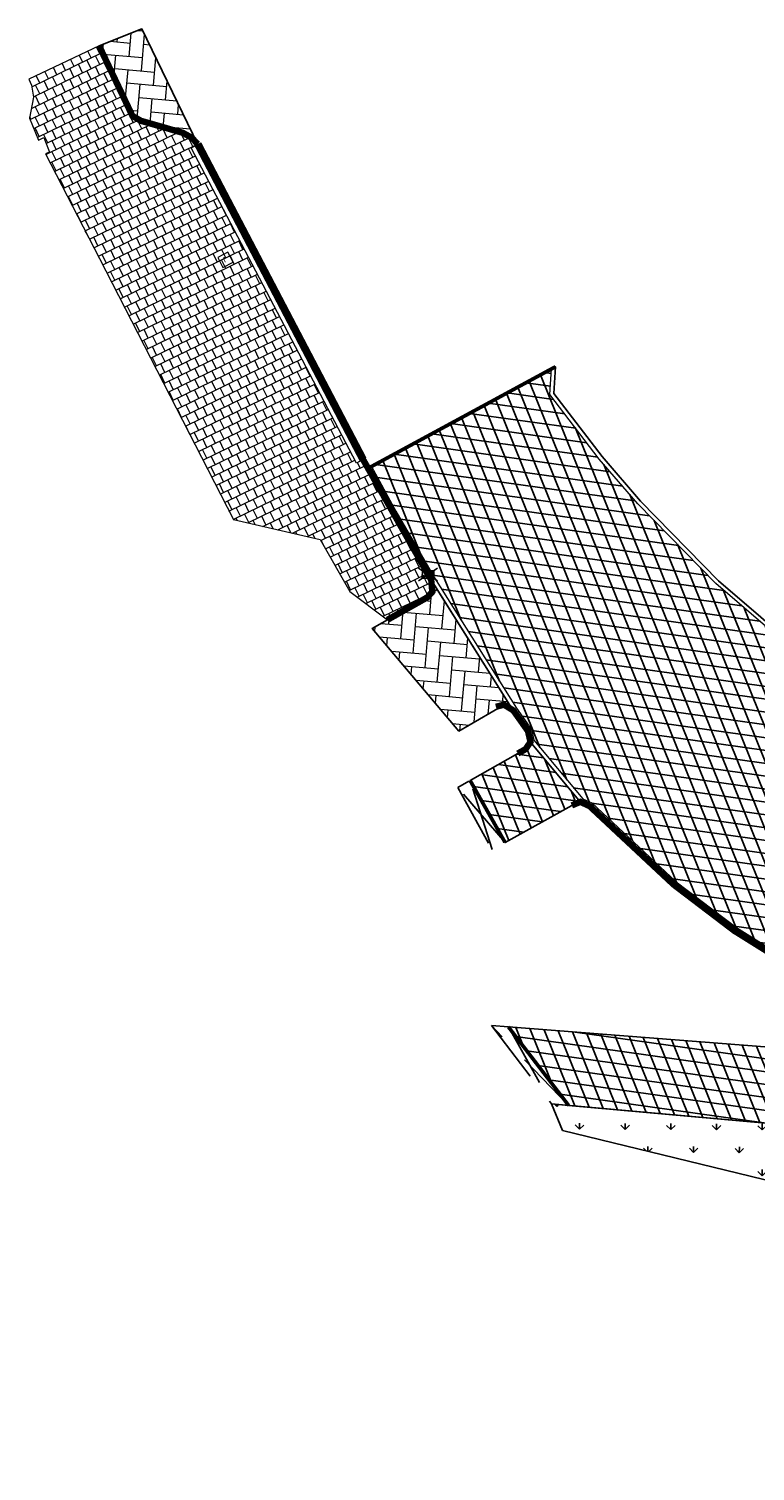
# Model space of a CAD drawing. Header units: metres. Extents: x 197743 to 198659, y 353932 to 354696.
# Tile 1 of 10: x 197834 to 197863, y 354062 to 354119. Entities that reach past the tile are written whole.
import ezdxf
from ezdxf.enums import TextEntityAlignment as Align

# ---------------------------------------------------------------- set-up
doc = ezdxf.new("R2010")
doc.units = ezdxf.units.M
doc.linetypes.add('DASHED2', pattern=[0.375, 0.25, -0.125])
for name, color, linetype, lineweight in [('B-WE-RI-VWA_RIOOLPUT-S', 20, 'Continuous', 25), ('B-WE-VH-KANTVERHARDING_TEGEL-G', 60, 'Continuous', 18), ('V-WE-RI-KOLK-S', 7, 'Continuous', 25), ('V-WE-VH-KANTOPSLUITING_BUSHALTEBAND-G', 30, 'VH-BUSHALTEBAND-V', 25), ('V-WE-VH-KANTOPSLUITING_TROTTOIRBAND-G', 7, 'VH-TROTTOIRBAND-V', 0), ('V-WE-VH-VERHARDING_BETONSTRAATSTEEN-A', 252, 'Continuous', 18), ('V-WE-VH-VERHARDING_TEGEL-A', 252, 'Continuous', 18), ('V-WE-VH-ZAAGSNEDE-G', 7, 'ZAAGSNEDE_LINE', 30)]:
    doc.layers.add(name, color=color, linetype=linetype, lineweight=lineweight)
doc.layers.add('V-WE-VH-FREESVAK-G', color=7, linetype='DASHED2')
doc.layers.add('V_WEGEN_A_ASFALT', color=252, linetype='Continuous')
doc.layers.add('V_GROEN_A_GRAS', color=3, linetype='Continuous', true_color=0x00ff00)
doc.styles.add('NLCS-ISO', font='NLCS-ISO.ttf')
doc.styles.get("Standard").update_dxf_attribs({"font": 'arial.ttf'})
doc.linetypes.add('VH-BUSHALTEBAND-V', pattern='A,2,-2,1,[24,NLCS.SHX,S=1,R=0,X=0,Y=0],1,-2', length=8)
doc.linetypes.add('VH-TROTTOIRBAND-V', pattern='A,2.5,[24,NLCS.SHX,S=1,R=0,X=0,Y=0],2.5,-2,2,-2,2,-2', length=15)
doc.linetypes.add('ZAAGSNEDE_LINE', pattern='A,12.7,-5.08,["Z",Standard,S=2.54,R=0,X=-2.54,Y=-1.27],-6.35', length=24.13)
pattern_1 = [(111.98433952, (0, 0), (-0.463643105, -0.1871765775), []), (171.98433952, (0, 0), (-0.0697218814, -0.495114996), [])]

# ---------------------------------------------------------------- blocks, each defined once
blk = doc.blocks.new('V-SRI-KOLK_RWS-SO')
at = {"ltscale": 0.1}
blk.add_hatch(color=256, dxfattribs=at).paths.add_polyline_path([(0, -0.75), (1.125, -0.75), (1.125, 0.75), (0, 0.75)])
for p, q in [((-1.875, 1.25), (1.875, -1.25)), ((1.875, 1.25), (-1.875, -1.25)), ((0, -0.75), (0, 0.75))]:
    blk.add_line(p, q, dxfattribs=at)
at = {"flags": 128}
blk.add_lwpolyline([(-1.125, -0.75), (1.125, -0.75), (1.125, 0.75), (-1.125, 0.75)], close=True, dxfattribs=at)
at = {"ltscale": 0.1, "flags": 128}
blk.add_lwpolyline([(0, -0.75), (1.125, -0.75), (1.125, 0.75), (0, 0.75)], close=True, dxfattribs=at)
blk = doc.blocks.new('SRI-PUT_INSPECTIEPUT_RIOOLPUT-SO')
at = {"color": 0, "linetype": 'ByBlock', "lineweight": 18}
blk.add_lwpolyline([(-1.12, -1.12), (1.12, -1.12), (1.12, 1.12), (-1.12, 1.12)], close=True, dxfattribs=at)
at = {"color": 0, "linetype": 'ByBlock', "lineweight": 18, "style": 'NLCS-ISO'}
blk.add_text('r', height=1.5, dxfattribs=at).set_placement((0, 0.28), align=Align.MIDDLE_CENTER)

msp = doc.modelspace()

# ---------------------------------------------------------------- hatches: boundary and pattern name
at = {"layer": 'V-WE-VH-VERHARDING_BETONSTRAATSTEEN-A'}
h = msp.add_hatch(dxfattribs=at)
h.set_pattern_fill('AVH-BSS_KEIFORMAAT_KEPER', color=256, scale=5, angle=85, pattern_type=2)
h.set_pattern_definition([(85, (0, 0), (-0.47724545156, 0.56875898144), [1.575, -0.525]), (355, (-1.046, 0.0915), (-0.47724545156, 0.56875898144), [1.575, -0.525])])
h.paths.add_polyline_path([(197840.776, 354114.518), (197838.573, 354119.059), (197836.889, 354118.397), (197838.201, 354115.638), (197838.53, 354115.447), (197840.181, 354114.973), (197840.533, 354114.772)])
h = msp.add_hatch(dxfattribs=at)
h.set_pattern_fill('AVH-BSS_KEIFORMAAT_KEPER', color=256, scale=5, angle=85, pattern_type=2)
h.set_pattern_definition([(85, (200.52755, 2.66816), (-0.47724545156, 0.56875898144), [1.575, -0.525]), (355, (199.48155, 2.75967), (-0.47724545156, 0.56875898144), [1.575, -0.525])])
h.paths.add_polyline_path([(197852.252, 354092.168), (197851.031, 354091.463), (197847.625, 354095.498), (197849.492, 354096.548), (197850.184, 354097.022), (197852.972, 354092.589)])
at = {"layer": 'V-WE-VH-VERHARDING_TEGEL-A'}
h = msp.add_hatch(dxfattribs=at)
h.set_pattern_fill('AVH-TEGEL_300X300_HALFST', color=256, scale=1.25, angle=116, pattern_type=2)
h.set_pattern_definition([(116, (27.56446, -33.17613), (-0.33291306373, 0.25485317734), [0.375, -0.375]), (206, (27.56446, -33.17613), (0.16438918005, -0.33704776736), [])])
h.paths.add_polyline_path([(197848.23, 354095.838), (197849.492, 354096.548), (197849.785, 354096.713), (197849.986, 354096.931), (197849.945, 354097.402), (197848.449, 354100.046), (197847.267, 354102.133), (197847.004, 354101.989), (197840.513, 354114.38), (197840.783, 354114.511), (197840.519, 354114.788), (197840.181, 354114.973), (197838.53, 354115.447), (197838.201, 354115.638), (197836.889, 354118.397), (197834.13, 354117.085), (197834.238, 354116.843), (197834.315, 354116.377), (197834.157, 354115.548), (197834.505, 354114.688), (197834.719, 354114.792), (197834.948, 354114.213), (197834.779, 354114.145), (197836.909, 354110.034), (197842.169, 354099.771), (197845.578, 354098.995), (197846.744, 354096.945)])
at = {"layer": 'V_GROEN_A_GRAS'}
h = msp.add_hatch(dxfattribs=at)
h.set_pattern_fill('GRASS', color=70, scale=0.05, angle=-0.2203662, style=0)
h.paths.add_polyline_path([(197871.398, 354063.453), (197872.846, 354062.376), (197873.218, 354062.376), (197873.709, 354062.529), (197873.291, 354065.424), (197873.116, 354067.51), (197872.921, 354067.515), (197872.938, 354068.226), (197872.853, 354069.903), (197873.096, 354072.412), (197873.041, 354073.621), (197872.663, 354074.519), (197871.851, 354075.271), (197854.668, 354076.811), (197855.106, 354075.77), (197869.915, 354072.158)])
at = {"layer": 'V_WEGEN_A_ASFALT'}
h = msp.add_hatch(dxfattribs=at)
h.set_pattern_fill('AVH-ASFALT', color=256, scale=0.5, angle=51.9843, style=0, pattern_type=2)
h.set_pattern_definition(pattern_1)
h.paths.add_polyline_path([(197897.271, 354078.115), (197897.603, 354083.455), (197891.495, 354083.779), (197888.981, 354084.044), (197886.494, 354084.433), (197884.032, 354084.947), (197881.601, 354085.583), (197879.078, 354086.386), (197876.605, 354087.318), (197874.171, 354088.385), (197871.804, 354089.576), (197868.046, 354091.814), (197864.471, 354094.385), (197861.132, 354097.256), (197858.058, 354100.399), (197856.549, 354102.157), (197854.608, 354104.684), (197854.67, 354105.694), (197847.603, 354101.862), (197848.552, 354100.1), (197850.11, 354097.422), (197853.297, 354092.354), (197853.887, 354091.526), (197853.984, 354091.1), (197855.868, 354088.815), (197856.273, 354088.621), (197859.575, 354085.537), (197861.947, 354083.732), (197864.224, 354082.31), (197869.91, 354079.382), (197888.885, 354077.902), (197890.867, 354077.792), (197890.863, 354077.407), (197891.92, 354077.314), (197894.012, 354077.207), (197894.029, 354077.519), (197914.201, 354076.377), (197924.862, 354075.774), (197924.897, 354076.589)])
h = msp.add_hatch(dxfattribs=at)
h.set_pattern_fill('AVH-ASFALT', color=256, scale=0.5, angle=51.9843, style=0, pattern_type=2)
h.set_pattern_definition(pattern_1)
h.paths.add_polyline_path([(197855.805, 354088.679), (197855.47, 354088.54), (197852.848, 354087.082), (197851.473, 354089.521), (197853.347, 354090.578), (197853.652, 354090.75), (197853.846, 354091.032)])
h = msp.add_hatch(dxfattribs=at)
h.set_pattern_fill('AVH-ASFALT', color=256, scale=0.5, angle=51.9843, style=0, pattern_type=2)
h.set_pattern_definition(pattern_1)
h.paths.add_polyline_path([(197924.231, 354072.673), (197924.322, 354075.517), (197894.116, 354077.201), (197891.92, 354077.314), (197890.863, 354077.407), (197888.875, 354077.561), (197888.807, 354077.022), (197870.793, 354078.4), (197869.782, 354078.531), (197852.979, 354079.835), (197855.345, 354076.75), (197871.851, 354075.271), (197874.335, 354075.126), (197882.99, 354074.543), (197887.001, 354074.252), (197894.03, 354073.766), (197895.868, 354073.719), (197905.022, 354073.289)])

# ---------------------------------------------------------------- linework, layer by layer
at = {"layer": 'B-WE-VH-KANTVERHARDING_TEGEL-G'}
for points in [[(197897.601, 354083.455), (197891.483, 354083.779), (197888.985, 354084.043), (197886.498, 354084.432), (197884.036, 354084.946), (197881.604, 354085.582), (197879.082, 354086.384), (197876.601, 354087.319), (197874.174, 354088.383), (197871.809, 354089.573), (197868.041, 354091.817), (197864.466, 354094.389), (197861.127, 354097.26), (197858.061, 354100.396), (197856.552, 354102.153), (197854.608, 354104.684), (197854.67, 354105.694)], [(197847.603, 354101.862), (197848.551, 354100.103), (197850.073, 354097.48), (197853.295, 354092.357), (197853.887, 354091.526), (197853.984, 354091.1), (197855.899, 354088.801), (197856.256, 354088.637), (197859.57, 354085.542), (197861.941, 354083.737), (197864.219, 354082.314), (197869.883, 354079.396), (197888.883, 354077.902), (197891.019, 354077.784), (197891.019, 354077.783)]]:
    msp.add_lwpolyline(points, dxfattribs=at)
at = {"layer": 'Defpoints'}
for points in [[(197840.776, 354114.518), (197838.573, 354119.059), (197836.889, 354118.397), (197838.201, 354115.638), (197838.53, 354115.447), (197840.181, 354114.973), (197840.533, 354114.772)], [(197852.252, 354092.168), (197851.031, 354091.463), (197847.625, 354095.498), (197849.492, 354096.548), (197850.184, 354097.022), (197852.972, 354092.589)], [(197855.805, 354088.679), (197855.47, 354088.54), (197852.848, 354087.082), (197851.473, 354089.521), (197853.347, 354090.578), (197853.652, 354090.75), (197853.846, 354091.032)], [(197924.231, 354072.673), (197924.322, 354075.517), (197894.116, 354077.201), (197891.92, 354077.314), (197890.863, 354077.407), (197888.875, 354077.561), (197888.807, 354077.022), (197870.793, 354078.4), (197869.782, 354078.531), (197852.979, 354079.835), (197855.345, 354076.75), (197871.851, 354075.271), (197874.335, 354075.126), (197882.99, 354074.543), (197887.001, 354074.252), (197894.03, 354073.766), (197895.868, 354073.719), (197905.022, 354073.289)]]:
    msp.add_lwpolyline(points, close=True, dxfattribs=at)
for points in [[(197864.559, 354094.507), (197861.23, 354097.37), (197858.172, 354100.497), (197856.668, 354102.248), (197854.761, 354104.731), (197854.825, 354105.778), (197847.471, 354101.791), (197848.42, 354100.029), (197849.945, 354097.402), (197853.17, 354092.274), (197853.747, 354091.463), (197853.846, 354091.032), (197855.805, 354088.679), (197856.171, 354088.511), (197859.473, 354085.427), (197861.856, 354083.613), (197864.145, 354082.183)], [(197871.398, 354063.453), (197872.846, 354062.376), (197873.218, 354062.376), (197873.709, 354062.529), (197873.291, 354065.424), (197873.116, 354067.51), (197872.921, 354067.515), (197872.938, 354068.226), (197872.853, 354069.903), (197873.096, 354072.412), (197873.041, 354073.621), (197872.663, 354074.519), (197871.851, 354075.271), (197854.668, 354076.811), (197855.106, 354075.77), (197869.915, 354072.158), (197871.398, 354063.453)]]:
    msp.add_lwpolyline(points, dxfattribs=at)
at = {"layer": 'V-WE-VH-FREESVAK-G', "ltscale": 10}
for points in [[(197851.421, 354089.492), (197850.985, 354089.246), (197852.334, 354086.806), (197851.473, 354089.521), (197852.848, 354087.082), (197850.985, 354089.246)], [(197852.309, 354079.887), (197852.979, 354079.835), (197854.669, 354076.809), (197855.345, 354076.75), (197852.309, 354079.887), (197854.669, 354076.809)]]:
    msp.add_lwpolyline(points, dxfattribs=at)
at = {"layer": 'V-WE-VH-KANTOPSLUITING_BUSHALTEBAND-G', "const_width": 0.3}
msp.add_lwpolyline([(197847.267, 354102.133), (197840.77, 354114.534)], dxfattribs=at)
at = {"layer": 'V-WE-VH-KANTOPSLUITING_TROTTOIRBAND-G', "ltscale": 0.5, "const_width": 0.25, "flags": 128}
for points in [[(197836.889, 354118.397), (197838.201, 354115.638), (197838.53, 354115.447), (197840.181, 354114.973), (197840.519, 354114.788), (197840.77, 354114.534)], [(197847.267, 354102.133), (197849.945, 354097.402), (197849.986, 354096.931), (197849.785, 354096.713), (197848.222, 354095.833)], [(197852.487, 354092.415), (197852.804, 354092.498), (197853.17, 354092.274), (197853.747, 354091.463), (197853.846, 354091.032), (197853.652, 354090.75), (197853.347, 354090.578)], [(197855.47, 354088.54), (197855.805, 354088.679), (197856.171, 354088.511), (197859.473, 354085.427), (197861.856, 354083.613), (197864.145, 354082.183), (197869.841, 354079.249)]]:
    msp.add_lwpolyline(points, dxfattribs=at)
at = {"layer": 'V-WE-VH-VERHARDING_TEGEL-A'}
msp.add_lwpolyline([(197848.23, 354095.838), (197849.492, 354096.548), (197849.785, 354096.713), (197849.986, 354096.931), (197849.945, 354097.402), (197848.449, 354100.046), (197847.267, 354102.133), (197847.004, 354101.989), (197840.513, 354114.38), (197840.783, 354114.511), (197840.519, 354114.788), (197840.181, 354114.973), (197838.53, 354115.447), (197838.201, 354115.638), (197836.889, 354118.397), (197834.13, 354117.085), (197834.238, 354116.843), (197834.315, 354116.377), (197834.157, 354115.548), (197834.505, 354114.688), (197834.719, 354114.792), (197834.948, 354114.213), (197834.779, 354114.145), (197836.909, 354110.034), (197842.169, 354099.771), (197845.578, 354098.995), (197846.744, 354096.945), (197848.23, 354095.838)], dxfattribs=at)
at = {"layer": 'V-WE-VH-ZAAGSNEDE-G', "ltscale": 0.1, "const_width": 0.145}
for points in [[(197854.826, 354105.779), (197847.471, 354101.791)], [(197851.473, 354089.521), (197852.844, 354087.089)], [(197852.979, 354079.835), (197855.345, 354076.75)]]:
    msp.add_lwpolyline(points, dxfattribs=at)

# ---------------------------------------------------------------- block references
at = {"layer": 'B-WE-RI-VWA_RIOOLPUT-S', "xscale": 0.2, "yscale": 0.2, "zscale": 0.2, "rotation": 27.64880693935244}
msp.add_blockref('SRI-PUT_INSPECTIEPUT_RIOOLPUT-SO', (197841.854, 354109.981), dxfattribs=at)
at = {"layer": 'V-WE-RI-KOLK-S', "xscale": 0.2, "yscale": 0.2, "zscale": 0.2, "rotation": 359.8093010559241}
msp.add_blockref('V-SRI-KOLK_RWS-SO', (197849.821, 354097.616), dxfattribs=at)

doc.saveas('drawing.dxf')
